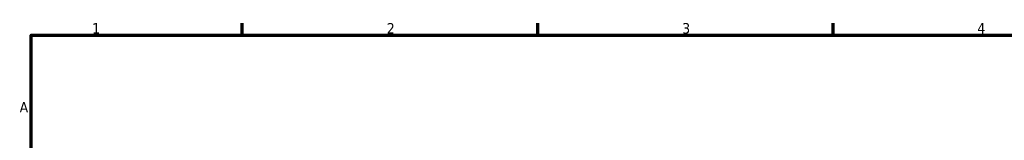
# Model space of a CAD drawing. Header units: millimetres. Extents: x 0 to 1019, y 0 to 1098.
# Tile 5 of 8: x 17 to 251, y 549 to 578. Entities that reach past the tile are written whole.
import ezdxf

# ---------------------------------------------------------------- set-up
doc = ezdxf.new("R2010")
doc.units = ezdxf.units.MM
doc.layers.add('Border (ISO)', color=7, linetype='Continuous', lineweight=70)
doc.styles.add('Note Text (ISO)', font='tahoma.ttf')

# ---------------------------------------------------------------- blocks, each defined once
blk = doc.blocks.new('Borders Default Border')
at = {"layer": 'Border (ISO)'}
for p, q in [((70.08, 574), (70.08, 576.9)), ((140.17, 574), (140.17, 576.9)), ((210.25, 574), (210.25, 576.9))]:
    blk.add_line(p, q, dxfattribs=at)
at = {"layer": 'Border (ISO)', "flags": 128}
blk.add_lwpolyline([(20, 20), (20, 574), (821, 574), (821, 20), (20, 20)], dxfattribs=at)
at = {"layer": 'Border (ISO)', "color": 232, "true_color": 0xca0064, "char_height": 2.5, "attachment_point": 7, "style": 'Note Text (ISO)'}
for s, insert in [('1', (34.48, 574.4)), ('2', (104.37, 574.4)), ('3', (174.43, 574.35)), ('4', (244.42, 574.4)), ('A', (17.29, 555.62))]:
    blk.add_mtext(s, dxfattribs=dict(at, insert=insert))

msp = doc.modelspace()

# ---------------------------------------------------------------- block references
msp.add_blockref('Borders Default Border', (0, 0))

doc.saveas('drawing.dxf')
